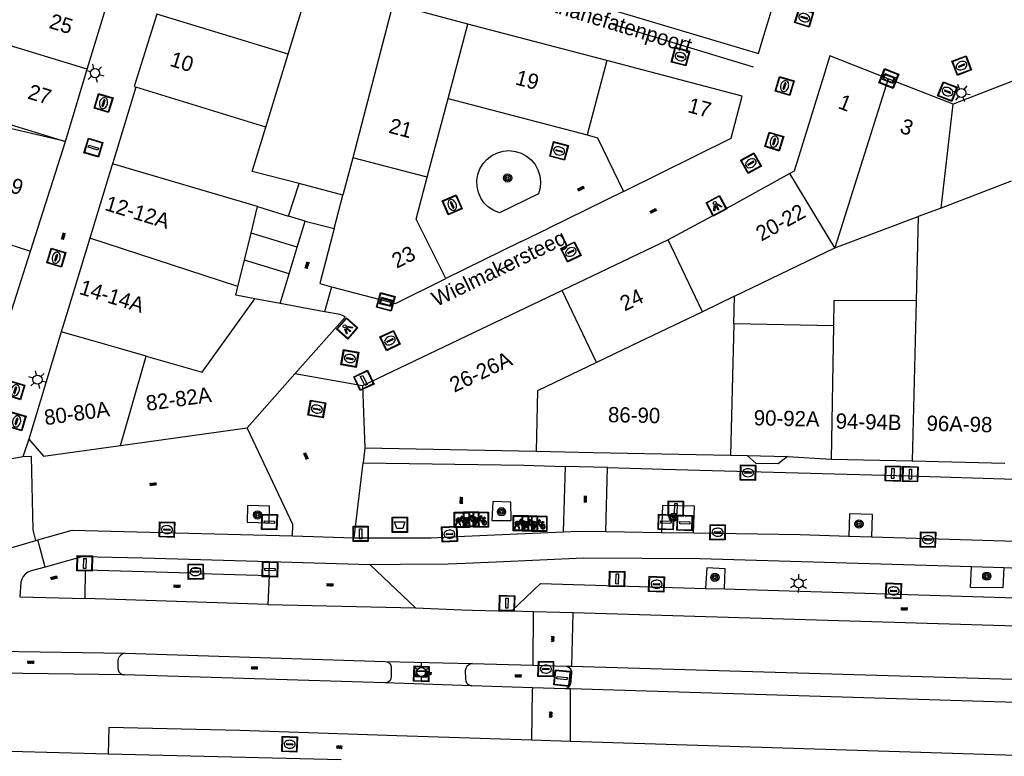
# Model space of a CAD drawing. Header units: metres. Extents: x 93870 to 95789, y 463036 to 464040.
# Tile 23 of 256: x 94020 to 94085, y 463337 to 463385. Entities that reach past the tile are written whole.
import ezdxf
from ezdxf.enums import TextEntityAlignment as Align

# ---------------------------------------------------------------- set-up
doc = ezdxf.new("R2010")
doc.units = ezdxf.units.M
doc.header["$LTSCALE"] = 25.4
for name, color, linetype in [('B_BEBOUWINGSGRENS_0', 1, 'Continuous'), ('B_OVERBOUWLIJN_LIJN_1', 7, 'Continuous'), ('B_TUSSENMUUR_0', 7, 'Continuous'), ('G_GRENS_ALGEMEEN_0', 7, 'Continuous'), ('Q_AFVALBAK_0', 7, 'Continuous'), ('Q_BOOM_0', 3, 'Continuous'), ('Q_BRANDKRAAN_0', 5, 'Continuous'), ('Q_FIETSENREK_0', 6, 'Continuous'), ('Q_INSPECTIE_OF_RIOOLPUT_0', 253, 'Continuous'), ('Q_KOLK_0', 254, 'Continuous'), ('Q_LICHTMAST_0', 2, 'Continuous'), ('Q_LICHTPUNT_1', 7, 'Continuous'), ('Q_STRAATNAAMBORD_0', 7, 'Continuous'), ('Q_VERKEERSBORDPAAL_0', 40, 'Continuous'), ('S_GBKN_SYMBOOL_GV_GROOT_0', 7, 'Continuous'), ('S_GBKN_SYMBOOL_OV_GROOT_0', 7, 'Continuous'), ('T_HEK_0', 57, 'Continuous'), ('T_MUUR_30CM_0', 10, 'Continuous'), ('V_WEGGRENS_0', 7, 'Continuous'), ('Z_GBKN_HUISNUMMER_0', 252, 'Continuous'), ('Z_STRAATNAAM_0', 252, 'Continuous')]:
    doc.layers.add(name, color=color, linetype=linetype)
doc.layers.add('Q_AFSLUITPAAL_0', color=7, linetype='Continuous', true_color=0xf86a3a)
doc.layers.add('Q_PAAL_STEEN_0', color=7, linetype='Continuous', true_color=0xa97373)

# ---------------------------------------------------------------- blocks, each defined once
blk = doc.blocks.new('Q_AFVALBAK')
for points in [[(-0.5, 0.5), (0.5, 0.5), (0.5, -0.5), (-0.5, -0.5)], [(-0.336, 0.197), (0.331, 0.197), (0.19, -0.251), (-0.196, -0.251)]]:
    blk.add_lwpolyline(points, close=True)
blk.add_lwpolyline([(-0.442, 0.464), (0.438, 0.464, -0.414214), (0.459, 0.442), (0.459, -0.437, -0.414214), (0.438, -0.459), (-0.442, -0.459, -0.414214), (-0.463, -0.437), (-0.463, 0.442), (-0.463, 0.444), (-0.463, 0.446), (-0.463, 0.448), (-0.462, 0.45), (-0.461, 0.451), (-0.46, 0.453), (-0.459, 0.455), (-0.458, 0.456), (-0.457, 0.457), (-0.456, 0.459), (-0.454, 0.46), (-0.453, 0.461), (-0.451, 0.462), (-0.449, 0.462), (-0.447, 0.463), (-0.446, 0.463), (-0.444, 0.464), (-0.442, 0.464)], format="xyb")
blk = doc.blocks.new('Q_STRAATNAAMBORD')
for points in [[(-0.5, 0.5), (0.5, 0.5), (0.5, -0.5), (-0.5, -0.5)], [(-0.369, 0.22), (0.358, 0.22), (0.358, -0.214), (-0.369, -0.214)]]:
    blk.add_lwpolyline(points, close=True)
for points in [[(-0.442, 0.464), (0.438, 0.464, -0.414214), (0.459, 0.442), (0.459, -0.437, -0.414214), (0.438, -0.459), (-0.442, -0.459, -0.414214), (-0.463, -0.437), (-0.463, 0.442), (-0.463, 0.444), (-0.463, 0.446), (-0.463, 0.448), (-0.462, 0.45), (-0.461, 0.451), (-0.46, 0.453), (-0.459, 0.455), (-0.458, 0.456), (-0.457, 0.457), (-0.456, 0.459), (-0.454, 0.46), (-0.453, 0.461), (-0.451, 0.462), (-0.449, 0.462), (-0.447, 0.463), (-0.446, 0.463), (-0.444, 0.464), (-0.442, 0.464)], [(-0.287, 0.16), (0.281, 0.16, -0.414214), (0.303, 0.139), (0.303, -0.134, -0.414214), (0.281, -0.156), (-0.287, -0.156, -0.414214), (-0.308, -0.134), (-0.308, 0.139), (-0.308, 0.14), (-0.308, 0.142), (-0.307, 0.144), (-0.307, 0.146), (-0.306, 0.148), (-0.305, 0.149), (-0.304, 0.151), (-0.303, 0.152), (-0.302, 0.154), (-0.3, 0.155), (-0.299, 0.156), (-0.297, 0.157), (-0.296, 0.158), (-0.294, 0.159), (-0.292, 0.159), (-0.29, 0.16), (-0.288, 0.16), (-0.287, 0.16)]]:
    blk.add_lwpolyline(points, format="xyb")
blk = doc.blocks.new('Q_LICHTMAST')
for points in [[(-0.26, 0.15), (-0.52, 0.3)], [(0, 0.3), (0, 0.6)], [(0.26, 0.15), (0.52, 0.3)], [(-0.26, -0.15), (-0.52, -0.3)], [(0, -0.3), (0, -0.6)], [(0.26, -0.15), (0.52, -0.3)]]:
    blk.add_lwpolyline(points)
blk.add_circle((0, 0), 0.3)
blk = doc.blocks.new('Q_VERKEERSBORDPAAL')
for points in [[(-0.5, 0.5), (0.5, 0.5), (0.5, -0.5), (-0.5, -0.5)], [(-0.08, 0.333), (0.071, 0.333), (0.071, -0.329), (-0.08, -0.329)]]:
    blk.add_lwpolyline(points, close=True)
blk.add_lwpolyline([(-0.442, 0.464), (0.438, 0.464, -0.414214), (0.459, 0.442), (0.459, -0.437, -0.414214), (0.438, -0.459), (-0.442, -0.459, -0.414214), (-0.463, -0.437), (-0.463, 0.442), (-0.463, 0.444), (-0.463, 0.446), (-0.463, 0.448), (-0.462, 0.45), (-0.461, 0.451), (-0.46, 0.453), (-0.459, 0.455), (-0.458, 0.456), (-0.457, 0.457), (-0.456, 0.459), (-0.454, 0.46), (-0.453, 0.461), (-0.451, 0.462), (-0.449, 0.462), (-0.447, 0.463), (-0.446, 0.463), (-0.444, 0.464), (-0.442, 0.464)], format="xyb")
blk = doc.blocks.new('Q_AFSLUITPAAL')
for points in [[(-0.5, 0.5), (0.5, 0.5), (0.5, -0.5), (-0.5, -0.5)], [(-0.08, 0.333), (0.071, 0.333), (0.071, -0.329), (-0.08, -0.329)]]:
    blk.add_lwpolyline(points, close=True)
blk.add_lwpolyline([(-0.442, 0.464), (0.438, 0.464, -0.414214), (0.459, 0.442), (0.459, -0.437, -0.414214), (0.438, -0.459), (-0.442, -0.459, -0.414214), (-0.463, -0.437), (-0.463, 0.442), (-0.463, 0.444), (-0.463, 0.446), (-0.463, 0.448), (-0.462, 0.45), (-0.461, 0.451), (-0.46, 0.453), (-0.459, 0.455), (-0.458, 0.456), (-0.457, 0.457), (-0.456, 0.459), (-0.454, 0.46), (-0.453, 0.461), (-0.451, 0.462), (-0.449, 0.462), (-0.447, 0.463), (-0.446, 0.463), (-0.444, 0.464), (-0.442, 0.464)], format="xyb")
blk = doc.blocks.new('Q_PAAL_STEEN')
for points in [[(-0.5, 0.5), (0.5, 0.5), (0.5, -0.5), (-0.5, -0.5)], [(-0.08, 0.333), (0.071, 0.333), (0.071, -0.329), (-0.08, -0.329)]]:
    blk.add_lwpolyline(points, close=True)
blk.add_lwpolyline([(-0.442, 0.464), (0.438, 0.464, -0.414214), (0.459, 0.442), (0.459, -0.437, -0.414214), (0.438, -0.459), (-0.442, -0.459, -0.414214), (-0.463, -0.437), (-0.463, 0.442), (-0.463, 0.444), (-0.463, 0.446), (-0.463, 0.448), (-0.462, 0.45), (-0.461, 0.451), (-0.46, 0.453), (-0.459, 0.455), (-0.458, 0.456), (-0.457, 0.457), (-0.456, 0.459), (-0.454, 0.46), (-0.453, 0.461), (-0.451, 0.462), (-0.449, 0.462), (-0.447, 0.463), (-0.446, 0.463), (-0.444, 0.464), (-0.442, 0.464)], format="xyb")
blk = doc.blocks.new('Q_KOLK')
blk.add_lwpolyline([(-0.5, 0.5), (0.5, 0.5), (0.5, -0.5), (-0.5, -0.5)], close=True)
for points in [[(-0.442, 0.464), (0.438, 0.464, -0.414214), (0.459, 0.442), (0.459, -0.437, -0.414214), (0.438, -0.459), (-0.442, -0.459, -0.414214), (-0.463, -0.437), (-0.463, 0.442, -0.414214), (-0.442, 0.464)], [(-0.345, 0.105, 0.380426), (-0.276, -0.18)], [(-0.008, 0.266, 0.240218), (-0.345, 0.105)], [(-0.194, 0.045, 0.853344), (-0.194, -0.032)], [(0.331, 0.111, 0.240191), (-0.008, 0.266)], [(0.185, -0.032, 0.849746), (0.185, 0.045)], [(0.267, -0.176, 0.380426), (0.331, 0.111)], [(-0.276, -0.18, 0.148452), (0.012, -0.257)], [(0.012, -0.257, 0.131742), (0.267, -0.176)]]:
    blk.add_lwpolyline(points, format="xyb")
for points in [[(-0.194, 0.045), (0.185, 0.045)], [(0.185, -0.032), (-0.194, -0.032)]]:
    blk.add_lwpolyline(points)
blk = doc.blocks.new('Q_INSPECTIE_OF_RIOOLPUT')
blk.add_lwpolyline([(-0.5, 0.5), (0.5, 0.5), (0.5, -0.5), (-0.5, -0.5)], close=True)
for points in [[(-0.442, 0.464), (0.438, 0.464, -0.414214), (0.459, 0.442), (0.459, -0.437, -0.414214), (0.438, -0.459), (-0.442, -0.459, -0.414214), (-0.463, -0.437), (-0.463, 0.442), (-0.463, 0.444), (-0.463, 0.446), (-0.463, 0.448), (-0.462, 0.45), (-0.461, 0.451), (-0.46, 0.453), (-0.459, 0.455), (-0.458, 0.456), (-0.457, 0.457), (-0.456, 0.459), (-0.454, 0.46), (-0.453, 0.461), (-0.451, 0.462), (-0.449, 0.462), (-0.447, 0.463), (-0.446, 0.463), (-0.444, 0.464), (-0.442, 0.464)], [(-0.345, 0.105, 0.380426), (-0.276, -0.18)], [(-0.008, 0.266, 0.240218), (-0.345, 0.105)], [(-0.194, 0.045, 0.853344), (-0.194, -0.032)], [(0.331, 0.111, 0.240191), (-0.008, 0.266)], [(0.185, -0.032, 0.849746), (0.185, 0.045)], [(0.267, -0.176, 0.380426), (0.331, 0.111)], [(-0.276, -0.18, 0.148452), (0.012, -0.257)], [(0.012, -0.257, 0.131742), (0.267, -0.176)]]:
    blk.add_lwpolyline(points, format="xyb")
for points in [[(-0.194, 0.045), (0.185, 0.045)], [(0.185, -0.032), (-0.194, -0.032)]]:
    blk.add_lwpolyline(points)
blk = doc.blocks.new('Q_BRANDKRAAN')
blk.add_lwpolyline([(-0.5, 0.5), (0.5, 0.5), (0.5, -0.5), (-0.5, -0.5)], close=True)
for points in [[(-0.442, 0.464), (0.438, 0.464, -0.414214), (0.459, 0.442), (0.459, -0.437, -0.414214), (0.438, -0.459), (-0.442, -0.459, -0.414214), (-0.463, -0.437), (-0.463, 0.442), (-0.463, 0.444), (-0.463, 0.446), (-0.463, 0.448), (-0.462, 0.45), (-0.461, 0.451), (-0.46, 0.453), (-0.459, 0.455), (-0.458, 0.456), (-0.457, 0.457), (-0.456, 0.459), (-0.454, 0.46), (-0.453, 0.461), (-0.451, 0.462), (-0.449, 0.462), (-0.447, 0.463), (-0.446, 0.463), (-0.444, 0.464), (-0.442, 0.464)], [(-0.345, 0.105, 0.380426), (-0.276, -0.18)], [(-0.008, 0.266, 0.240218), (-0.345, 0.105)], [(-0.194, 0.045, 0.853344), (-0.194, -0.032)], [(0.331, 0.111, 0.240191), (-0.008, 0.266)], [(0.185, -0.032, 0.849746), (0.185, 0.045)], [(0.267, -0.176, 0.380426), (0.331, 0.111)], [(-0.276, -0.18, 0.148452), (0.012, -0.257)], [(0.012, -0.257, 0.131742), (0.267, -0.176)]]:
    blk.add_lwpolyline(points, format="xyb")
for points in [[(-0.194, 0.045), (0.185, 0.045)], [(0.185, -0.032), (-0.194, -0.032)]]:
    blk.add_lwpolyline(points)
blk = doc.blocks.new('Q_LICHTPUNT')
for points in [[(-0.5, 0.5), (0.5, 0.5), (0.5, -0.5), (-0.5, -0.5)], [(-0.463, 0.464), (0.459, 0.464), (0.459, -0.459), (-0.463, -0.459)], [(-0.123, 0.08), (-0.077, 0.051), (-0.255, -0.233), (-0.301, -0.204)], [(-0.033, 0.032), (0.021, 0.032), (0.021, -0.303), (-0.033, -0.303)], [(0.075, 0.051), (0.121, 0.079), (0.293, -0.209), (0.247, -0.236)]]:
    blk.add_lwpolyline(points, close=True)
blk.add_circle((-0.002, 0.21), 0.103)
blk = doc.blocks.new('Q_FIETSENREK')
for points in [[(-0.5, 0.5), (0.5, 0.5), (0.5, -0.5), (-0.5, -0.5)], [(-0.063, 0.145), (0.184, 0.054), (0.037, -0.093)]]:
    blk.add_lwpolyline(points, close=True)
for points in [[(-0.442, 0.464), (0.438, 0.464, -0.414214), (0.459, 0.442), (0.459, -0.437, -0.414214), (0.438, -0.459), (-0.442, -0.459, -0.414214), (-0.463, -0.437), (-0.463, 0.442), (-0.463, 0.444), (-0.463, 0.446), (-0.463, 0.448), (-0.462, 0.45), (-0.461, 0.451), (-0.46, 0.453), (-0.459, 0.455), (-0.458, 0.456), (-0.457, 0.457), (-0.456, 0.459), (-0.454, 0.46), (-0.453, 0.461), (-0.451, 0.462), (-0.449, 0.462), (-0.447, 0.463), (-0.446, 0.463), (-0.444, 0.464), (-0.442, 0.464)], [(-0.181, 0.106, 0.847256), (-0.324, -0.144)], [(-0.193, 0.075, 0.842492), (-0.305, -0.118)], [(-0.171, 0.065, 0.053288), (-0.193, 0.075)], [(-0.185, -0.134, 0.502492), (-0.147, 0.044)], [(-0.149, 0.089, 0.06236), (-0.181, 0.106)], [(-0.165, -0.161, 0.494489), (-0.125, 0.068)], [(-0.324, -0.144, 0.089606), (-0.421, -0.348)], [(-0.296, -0.162, 0.110942), (-0.375, -0.348)], [(-0.294, -0.105, 0.006942), (-0.305, -0.118)], [(-0.296, -0.162, 0.02458), (-0.283, -0.168)], [(-0.212, -0.105, 0.381614), (-0.294, -0.105)], [(-0.283, -0.168, 0.148109), (-0.198, -0.173)], [(-0.223, -0.136, 0.533998), (-0.276, -0.136)], [(-0.276, -0.136, 0.009682), (-0.271, -0.138)], [(-0.271, -0.138, 0.120201), (-0.218, -0.144)], [(-0.218, -0.144, 0.003554), (-0.223, -0.136)], [(-0.185, -0.134, 0.017985), (-0.212, -0.105)], [(-0.122, -0.348, 0.075837), (-0.198, -0.173)], [(-0.075, -0.348, 0.094234), (-0.165, -0.161)], [(0.095, -0.16, 0.385208), (0.186, -0.333)], [(0.209, -0.054, 0.224648), (0.108, -0.128)], [(0.126, -0.171, 0.376993), (0.197, -0.303)], [(0.212, -0.086, 0.20829), (0.139, -0.139)], [(0.186, -0.333, 1), (0.287, -0.06)], [(0.197, -0.303, 1), (0.276, -0.09)], [(0.287, -0.06, 0.086253), (0.238, -0.051)], [(0.276, -0.09, 0.079305), (0.241, -0.083)]]:
    blk.add_lwpolyline(points, format="xyb")
for points in [[(-0.171, 0.065), (-0.263, -0.038), (-0.239, -0.059), (-0.147, 0.044)], [(0.081, 0.221), (-0.003, 0.252), (-0.149, 0.089)], [(-0.125, 0.068), (-0.086, 0.111), (0.018, -0.131), (0.095, -0.16)], [(0.238, -0.051), (0.229, 0.053), (0.261, 0.093), (0.302, 0.078), (0.314, 0.11), (0.192, 0.155), (0.18, 0.123), (0.231, 0.104), (0.207, 0.076), (-0.04, 0.167), (0, 0.216), (0.07, 0.191), (0.081, 0.221)], [(0.209, -0.054), (0.199, 0.029), (0.057, -0.108)], [(-0.421, -0.348), (-0.375, -0.348)], [(-0.122, -0.348), (-0.075, -0.348)], [(0.057, -0.108), (0.108, -0.128)], [(0.126, -0.171), (0.253, -0.218), (0.241, -0.083)], [(0.139, -0.139), (0.222, -0.17), (0.212, -0.086)]]:
    blk.add_lwpolyline(points)
blk = doc.blocks.new('Q_BOOM')
for radius in [0.27, 0.18, 0.09]:
    blk.add_circle((0, 0), radius)
blk = doc.blocks.new('S_GBKN_SYMBOOL_OV_GROOT')
for points in [[(-0.21875, 0.0625), (0.21875, 0.0625)], [(-0.21875, 0), (0.21875, 0)], [(-0.1875, 0.0625), (-0.1875, 0)], [(-0.125, 0.09375), (-0.125, 0.0625)], [(-0.125, 0), (-0.125, -0.0625)], [(-0.0625, 0.0625), (-0.0625, 0)], [(0, 0.09375), (0, 0.0625)], [(0, 0), (0, -0.0625)], [(0.0625, 0.0625), (0.0625, 0)], [(0.125, 0.09375), (0.125, 0.0625)], [(0.125, 0), (0.125, -0.0625)], [(0.1875, 0.0625), (0.1875, 0)], [(-0.21875, -0.0625), (0.21875, -0.0625)], [(-0.1875, -0.0625), (-0.1875, -0.09375)], [(-0.0625, -0.0625), (-0.0625, -0.09375)], [(0.0625, -0.0625), (0.0625, -0.09375)], [(0.1875, -0.0625), (0.1875, -0.09375)]]:
    blk.add_lwpolyline(points)
blk = doc.blocks.new('S_GBKN_SYMBOOL_GV_GROOT')
for points in [[(-0.1875, 0.03125), (-0.09375, 0.09375)], [(-0.1875, -0.0625), (0.0625, 0.09375)], [(-0.1875, 0.09375), (0.125, -0.09375)], [(-0.1875, 0), (-0.03125, -0.09375)], [(-0.125, -0.09375), (0.1875, 0.09375)], [(-0.0625, 0.09375), (0.1875, -0.0625)], [(0.03125, -0.09375), (0.1875, 0)], [(0.09375, 0.09375), (0.1875, 0.03125)]]:
    blk.add_lwpolyline(points)

msp = doc.modelspace()

# ---------------------------------------------------------------- linework, layer by layer
at = {"layer": 'B_BEBOUWINGSGRENS_0'}
for p, q in [((94037.713, 463382.927), (94039.151, 463387.641)), ((94068.9, 463384.155), (94070.068, 463387.962)), ((94024.549, 463381.951), (94025.916, 463386.457)), ((94057.248, 463386.352), (94068.539, 463382.979)), ((94044.436, 463385.712), (94041.946, 463376.149)), ((94058.597, 463382.515), (94049.494, 463384.913)), ((94068.539, 463382.979), (94068.9, 463384.155)), ((94036.25, 463378.161), (94037.713, 463382.927)), ((94067.474, 463380.176), (94058.597, 463382.515)), ((94077.048, 463381.33), (94073.228, 463382.827)), ((94023.113, 463377.221), (94024.549, 463381.951)), ((94081.31, 463379.66), (94077.048, 463381.33)), ((94023.113, 463377.221), (94011.014, 463380.029)), ((94046.829, 463374.877), (94048.21, 463380.039)), ((94048.21, 463380.039), (94057.313, 463377.641)), ((94020.831, 463370.025), (94023.113, 463377.221)), ((94070.609, 463375.122), (94066.934, 463373.081)), ((94037.748, 463372.325), (94038.427, 463374.451)), ((94041.307, 463373.696), (94038.427, 463374.451)), ((94040.736, 463371.504), (94041.307, 463373.696)), ((94035.281, 463371.207), (94035.71, 463372.953)), ((94035.71, 463372.953), (94037.748, 463372.325)), ((94066.934, 463373.081), (94062.615, 463370.765)), ((94038.309, 463370.285), (94038.834, 463372)), ((94038.834, 463372), (94040.736, 463371.504)), ((94073.555, 463370.242), (94079.017, 463372.29)), ((94079.017, 463372.29), (94078.88, 463366.782)), ((94034.844, 463369.428), (94035.281, 463371.207)), ((94062.615, 463370.765), (94055.67, 463367.445)), ((94019.611, 463366.184), (94020.831, 463370.025)), ((94037.774, 463368.535), (94038.309, 463370.285)), ((94066.976, 463367.078), (94073.555, 463370.242)), ((94034.421, 463367.709), (94034.844, 463369.428)), ((94037.181, 463366.597), (94037.774, 463368.535)), ((94055.67, 463367.445), (94042.589, 463361.193)), ((94037.181, 463366.597), (94035.53, 463366.908)), ((94066.931, 463365.257), (94066.976, 463367.078)), ((94040.096, 463366.046), (94037.181, 463366.597)), ((94038.158, 463361.982), (94041.445, 463365.692)), ((94073.463, 463365.138), (94066.931, 463365.257)), ((94035.032, 463358.453), (94038.158, 463361.982)), ((94042.589, 463361.193), (94042.747, 463357.136)), ((94026.728, 463357.289), (94035.032, 463358.453)), ((94042.747, 463357.136), (94053.961, 463356.922)), ((94073.303, 463356.404), (94078.619, 463356.277)), ((94078.619, 463356.277), (94084.697, 463356.131))]:
    msp.add_line(p, q, dxfattribs=at)
for points in [[(94029.1, 463385.555), (94027.631, 463380.809), (94027.727, 463380.779)], [(94049.494, 463384.913), (94045.173, 463386.052), (94044.436, 463385.712)], [(94014.431, 463385.049), (94012.998, 463380.327), (94023.113, 463377.221)], [(94095.652, 463383.347), (94091.18, 463383.48), (94081.31, 463379.66)], [(94073.228, 463382.827), (94072.635, 463380.911), (94070.892, 463375.279), (94070.609, 463375.122)], [(94027.727, 463380.779), (94026.302, 463376.096), (94026.2, 463375.761)], [(94059.693, 463373.937), (94066.747, 463377.425), (94067.474, 463380.176)], [(94038.427, 463374.451), (94035.362, 463375.244), (94036.25, 463378.161)], [(94057.313, 463377.641), (94057.981, 463377.465), (94059.693, 463373.937)], [(94041.946, 463376.149), (94041.39, 463374.015), (94041.307, 463373.696)], [(94026.2, 463375.761), (94026.16, 463375.629), (94026.071, 463375.336), (94024.71, 463370.873)], [(94048.042, 463368.242), (94046.096, 463372.134), (94046.829, 463374.877)], [(94040.736, 463371.504), (94039.797, 463367.9), (94040.557, 463367.699)], [(94024.71, 463370.873), (94023.163, 463365.795), (94022.845, 463364.75)], [(94040.557, 463367.699), (94044.743, 463366.589), (94048.042, 463368.242)], [(94035.53, 463366.908), (94034.282, 463367.144), (94034.421, 463367.709)], [(94078.88, 463366.782), (94073.493, 463366.802), (94073.463, 463365.138)], [(94041.445, 463365.692), (94041.359, 463365.769), (94041.127, 463365.885), (94040.096, 463366.046)], [(94022.845, 463364.75), (94022.596, 463363.934), (94020.72, 463357.704)], [(94020.72, 463357.704), (94021.688, 463356.582), (94026.728, 463357.289)], [(94053.961, 463356.922), (94057.71, 463356.842), (94066.717, 463356.65)], [(94066.717, 463356.65), (94067.791, 463356.627), (94070.452, 463356.568), (94073.303, 463356.404)]]:
    msp.add_lwpolyline(points, dxfattribs=at)
at = {"layer": 'B_OVERBOUWLIJN_LIJN_1'}
msp.add_lwpolyline([(94070.452, 463356.568), (94069.823, 463356.079), (94068.401, 463356.108), (94067.791, 463356.627)], dxfattribs=at)
at = {"layer": 'B_TUSSENMUUR_0'}
for p, q in [((94037.713, 463382.927), (94029.1, 463385.555)), ((94024.549, 463381.951), (94014.431, 463385.049)), ((94048.21, 463380.039), (94049.494, 463384.913)), ((94058.597, 463382.515), (94057.313, 463377.641)), ((94077.048, 463381.33), (94073.555, 463370.242)), ((94036.25, 463378.161), (94027.727, 463380.779)), ((94080.519, 463372.854), (94081.31, 463379.66)), ((94046.829, 463374.877), (94041.946, 463376.149)), ((94035.71, 463372.953), (94026.2, 463375.761)), ((94073.555, 463370.242), (94070.609, 463375.122)), ((94085.102, 463374.607), (94080.519, 463372.854)), ((94080.519, 463372.854), (94079.017, 463372.29)), ((94014.561, 463372.017), (94020.831, 463370.025)), ((94038.834, 463372), (94037.748, 463372.325)), ((94034.421, 463367.709), (94024.71, 463370.873)), ((94038.309, 463370.285), (94035.281, 463371.207)), ((94064.863, 463366.062), (94062.615, 463370.765)), ((94037.774, 463368.535), (94034.844, 463369.428)), ((94057.926, 463362.726), (94055.67, 463367.445)), ((94066.976, 463367.078), (94064.863, 463366.062)), ((94078.88, 463366.782), (94078.619, 463356.277)), ((94066.931, 463365.257), (94066.717, 463356.65)), ((94073.463, 463365.138), (94073.303, 463356.404))]:
    msp.add_line(p, q, dxfattribs=at)
for points in [[(94028.415, 463363.146), (94032.089, 463362.088), (94035.53, 463366.908)], [(94064.863, 463366.062), (94060.207, 463363.823), (94057.926, 463362.726)], [(94028.415, 463363.146), (94026.441, 463363.714), (94024.763, 463364.197), (94022.845, 463364.75)], [(94026.728, 463357.289), (94027.339, 463359.41), (94028.415, 463363.146)], [(94057.926, 463362.726), (94054.059, 463360.867), (94053.961, 463356.922)]]:
    msp.add_lwpolyline(points, dxfattribs=at)
at = {"layer": 'G_GRENS_ALGEMEEN_0'}
msp.add_line((94058.642, 463355.846), (94055.866, 463355.923), dxfattribs=at)
for points in [[(94066.318, 463347.893), (94066.365, 463349.206), (94065.155, 463349.277), (94065.077, 463347.93)], [(94084.616, 463349.264), (94084.555, 463347.958), (94082.45, 463347.996), (94082.513, 463349.329)]]:
    msp.add_lwpolyline(points, dxfattribs=at)
at = {"layer": 'T_HEK_0'}
msp.add_line((94040.557, 463367.699), (94040.096, 463366.046), dxfattribs=at)
at = {"layer": 'T_MUUR_30CM_0'}
for p, q in [((94059.693, 463373.937), (94054.803, 463371.529)), ((94052.941, 463370.646), (94048.042, 463368.242))]:
    msp.add_line(p, q, dxfattribs=at)
msp.add_lwpolyline([(94051.557, 463372.531), (94051.189, 463372.683), (94050.857, 463372.902), (94050.572, 463373.181), (94050.346, 463373.508), (94050.185, 463373.873), (94050.097, 463374.261), (94050.084, 463374.659), (94050.147, 463375.052), (94050.284, 463375.426), (94050.488, 463375.767), (94050.754, 463376.063), (94051.072, 463376.304), (94051.429, 463376.479), (94051.813, 463376.584), (94052.21, 463376.614), (94052.606, 463376.568), (94052.985, 463376.448), (94053.335, 463376.257), (94053.642, 463376.004), (94053.896, 463375.697), (94054.087, 463375.348), (94054.207, 463374.969), (94054.254, 463374.573), (94054.225, 463374.176), (94054.121, 463373.792), (94051.557, 463372.531)], dxfattribs=at)
at = {"layer": 'V_WEGGRENS_0'}
for p, q in [((94052.941, 463370.646), (94054.803, 463371.529)), ((94042.589, 463361.193), (94038.158, 463361.982)), ((94020.72, 463357.704), (94020.317, 463356.547)), ((94042.747, 463357.136), (94042.628, 463356.146)), ((94020.317, 463356.547), (94015.401, 463355.68)), ((94042.047, 463351.244), (94042.628, 463356.146)), ((94055.866, 463355.923), (94055.751, 463351.636)), ((94058.53, 463351.653), (94058.642, 463355.846)), ((94035.018, 463352.27), (94036.469, 463352.228)), ((94038, 463351.37), (94042.047, 463351.244)), ((94058.53, 463351.653), (94062.177, 463351.596)), ((94062.177, 463351.596), (94064.286, 463351.562)), ((94074.474, 463351.354), (94075.976, 463351.307)), ((94075.976, 463351.307), (94091.248, 463350.838)), ((94021.177, 463351.068), (94021.297, 463351.102)), ((94021.797, 463349.328), (94021.297, 463351.102)), ((94036.471, 463348.762), (94036.497, 463349.661)), ((94043.096, 463349.47), (94036.497, 463349.661)), ((94043.096, 463349.47), (94046.072, 463346.646)), ((94036.471, 463348.762), (94036.389, 463346.872)), ((94084.616, 463349.264), (94082.513, 463349.329)), ((94098.498, 463348.839), (94084.616, 463349.264)), ((94065.077, 463347.93), (94066.318, 463347.893)), ((94066.318, 463347.893), (94103.708, 463346.766)), ((94020.135, 463347.364), (94024.403, 463347.268)), ((94036.389, 463346.872), (94024.403, 463347.268)), ((94036.389, 463346.872), (94046.072, 463346.646)), ((94053.771, 463346.395), (94052.36, 463346.438)), ((94056.396, 463346.316), (94053.771, 463346.395)), ((94056.303, 463342.823), (94056.396, 463346.316)), ((94103.652, 463344.89), (94056.396, 463346.316)), ((94014.749, 463343.882), (94027.025, 463343.673)), ((94027.025, 463343.673), (94044.08, 463343.142)), ((94044.08, 463343.142), (94049.786, 463343.002)), ((94049.786, 463343.002), (94053.746, 463342.893)), ((94026.973, 463342.268), (94014.792, 463342.421)), ((94044.055, 463341.734), (94026.973, 463342.268)), ((94053.746, 463342.893), (94055.943, 463342.833)), ((94055.943, 463342.833), (94056.303, 463342.823)), ((94049.727, 463341.551), (94044.055, 463341.734)), ((94053.72, 463341.419), (94049.727, 463341.551)), ((94055.869, 463341.348), (94053.72, 463341.419)), ((94056.224, 463341.337), (94055.869, 463341.348)), ((94056.219, 463337.899), (94056.224, 463341.337)), ((94118.178, 463339.446), (94056.224, 463341.337)), ((94025.95, 463338.804), (94025.906, 463337.068)), ((94056.219, 463337.899), (94053.671, 463337.982)), ((94134.369, 463335.426), (94056.219, 463337.899)), ((94041.183, 463336.681), (94025.906, 463337.068))]:
    msp.add_line(p, q, dxfattribs=at)
for points in [[(94038, 463351.37), (94038.027, 463352.104), (94035.032, 463358.453)], [(94021.177, 463351.068), (94021.01, 463351.769), (94020.891, 463356.561), (94020.317, 463356.547)], [(94042.628, 463356.146), (94053.173, 463355.998), (94055.866, 463355.923)], [(94058.642, 463355.846), (94062.288, 463355.744), (94078.371, 463355.296), (94115.416, 463354.146), (94143.879, 463353.657)], [(94036.469, 463352.228), (94036.501, 463353.321), (94035.05, 463353.363), (94035.018, 463352.27)], [(94051.136, 463353.615), (94051.074, 463352.373), (94052.335, 463352.374)], [(94052.335, 463352.374), (94052.307, 463353.588), (94051.136, 463353.615)], [(94064.286, 463351.562), (94064.34, 463353.317), (94062.244, 463353.358), (94062.177, 463351.596)], [(94075.976, 463351.307), (94076.021, 463352.759), (94074.519, 463352.806), (94074.474, 463351.354)], [(94021.297, 463351.102), (94023.566, 463351.741), (94038, 463351.37)], [(94042.047, 463351.244), (94045.13, 463351.247), (94047.081, 463351.249), (94049.27, 463351.347), (94055.751, 463351.636)], [(94055.751, 463351.636), (94056.771, 463351.681), (94058.53, 463351.653)], [(94064.286, 463351.562), (94071.274, 463351.452), (94074.474, 463351.354)], [(94015.848, 463349.518), (94020.21, 463350.787), (94021.177, 463351.068)], [(94036.497, 463349.661), (94028.179, 463349.901), (94024.189, 463349.992), (94021.797, 463349.328)], [(94082.513, 463349.329), (94064.691, 463349.874), (94057.083, 463349.903), (94051.34, 463349.646), (94049.314, 463349.556), (94048.202, 463349.506), (94045.069, 463349.484), (94043.096, 463349.47)], [(94021.797, 463349.328), (94020.86, 463349.068), (94020.667, 463348.99), (94020.496, 463348.87), (94020.356, 463348.716), (94020.254, 463348.534), (94020.196, 463348.334), (94020.135, 463347.364)], [(94024.403, 463347.268), (94024.435, 463349.149), (94031.345, 463348.943), (94031.393, 463349.255), (94031.95, 463349.258), (94031.961, 463348.907), (94036.471, 463348.762)], [(94052.36, 463346.438), (94054.259, 463348.256), (94065.077, 463347.93)], [(94046.072, 463346.646), (94049.102, 463346.523), (94049.807, 463346.504), (94052.36, 463346.438)], [(94053.771, 463346.395), (94053.75, 463343.053), (94053.746, 463342.893)], [(94027.025, 463343.673), (94026.879, 463343.635), (94026.749, 463343.557), (94026.647, 463343.446), (94026.581, 463343.311), (94026.555, 463343.162), (94026.545, 463342.714), (94026.565, 463342.58), (94026.625, 463342.457), (94026.719, 463342.359), (94026.839, 463342.294), (94026.973, 463342.268)], [(94044.08, 463343.142), (94044.196, 463343.121), (94044.302, 463343.068), (94044.388, 463342.988), (94044.448, 463342.886), (94044.477, 463342.772), (94044.472, 463342.143), (94044.451, 463342.016), (94044.391, 463341.901), (94044.298, 463341.811), (94044.183, 463341.753), (94044.055, 463341.734)], [(94049.786, 463343.002), (94049.652, 463342.968), (94049.531, 463342.899), (94049.433, 463342.802), (94049.363, 463342.683), (94049.327, 463342.549), (94049.331, 463341.972), (94049.351, 463341.847), (94049.407, 463341.733), (94049.494, 463341.641), (94049.604, 463341.579), (94049.727, 463341.551)], [(94055.943, 463342.833), (94056.062, 463342.794), (94056.165, 463342.721), (94056.242, 463342.621), (94056.285, 463342.504), (94056.292, 463342.378), (94056.221, 463341.653), (94056.185, 463341.561), (94056.128, 463341.481), (94056.053, 463341.416), (94055.965, 463341.371), (94055.869, 463341.348)], [(94056.303, 463342.823), (94117.772, 463341.027), (94118.234, 463341.035)], [(94053.72, 463341.419), (94053.715, 463341.259), (94053.671, 463337.982)], [(94053.671, 463337.982), (94048.945, 463338.137), (94044.843, 463338.271), (94034.543, 463338.608), (94025.95, 463338.804)], [(94025.906, 463337.068), (94019.497, 463337.23), (94016.479, 463337.271)]]:
    msp.add_lwpolyline(points, dxfattribs=at)
at = {"layer": 'Z_STRAATNAAM_0'}
for p, q in [((94058.973, 463384.899), (94068.205, 463382.101)), ((94051.587, 463368.802), (94052.486, 463369.24))]:
    msp.add_line(p, q, dxfattribs=at)

# ---------------------------------------------------------------- block references
at = {"layer": 'Q_AFSLUITPAAL_0', "rotation": 73.07540810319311}
msp.add_blockref('Q_AFSLUITPAAL', (94024.953, 463376.813), dxfattribs=at)
at = {"layer": 'Q_AFVALBAK_0', "rotation": 0.05575325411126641}
msp.add_blockref('Q_AFVALBAK', (94045.031, 463352.1), dxfattribs=at)
at = {"layer": 'Q_BOOM_0'}
for p, rotation in [((94052.098, 463374.818), 15.2929876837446), ((94035.706, 463352.741), 178.3420048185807), ((94051.697, 463352.949), 0.04543676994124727), ((94062.965, 463352.586), 87.82237874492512), ((94075.129, 463352.143), 88.22487253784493), ((94065.686, 463348.654), 86.6859052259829), ((94083.508, 463348.727), 178.2296526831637)]:
    msp.add_blockref('Q_BOOM', p, dxfattribs=dict(at, rotation=rotation))
at = {"layer": 'Q_BRANDKRAAN_0', "rotation": 178.4044100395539}
msp.add_blockref('Q_BRANDKRAAN', (94067.855, 463355.511), dxfattribs=at)
at = {"layer": 'Q_FIETSENREK_0'}
for p in [(94049.101, 463352.414), (94049.718, 463352.455), (94050.341, 463352.429), (94052.962, 463352.205), (94053.561, 463352.18), (94054.18, 463352.165)]:
    msp.add_blockref('Q_FIETSENREK', p, dxfattribs=at)
at = {"layer": 'Q_INSPECTIE_OF_RIOOLPUT_0'}
for p, rotation in [((94071.535, 463385.335), 162.9419344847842), ((94081.864, 463382.188), 21.15800261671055), ((94070.26, 463380.85), 72.8036692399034), ((94069.58, 463377.211), 72.8036692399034), ((94041.757, 463362.993), 169.90352574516), ((94039.594, 463359.683), 169.90352574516), ((94019.921, 463358.876), 73.24171232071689), ((94031.656, 463349.022), 0.3085918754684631), ((94037.807, 463337.716), 178.1260395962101)]:
    msp.add_blockref('Q_INSPECTIE_OF_RIOOLPUT', p, dxfattribs=dict(at, rotation=rotation))
at = {"layer": 'Q_KOLK_0'}
for p, rotation in [((94063.435, 463382.778), 165.238647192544), ((94080.931, 463380.485), 158.6030245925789), ((94025.615, 463379.732), 73.11202054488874), ((94055.47, 463376.6), 165.2418767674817), ((94068.052, 463375.789), 29.04666106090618), ((94048.469, 463373.064), 113.8020787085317), ((94022.515, 463369.603), 73.05677384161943), ((94056.25, 463369.979), 26.21718150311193), ((94044.394, 463364.17), 25.54523956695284), ((94019.835, 463360.916), 73.24171232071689), ((94029.764, 463351.782), 178.5276392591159), ((94048.293, 463351.476), 2.563380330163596), ((94065.86, 463351.61), 179.0981661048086), ((94079.65, 463351.12), 178.2410111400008), ((94061.858, 463348.203), 178.2739163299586), ((94077.392, 463347.766), 178.2735277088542), ((94054.604, 463342.641), 178.4356429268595)]:
    msp.add_blockref('Q_KOLK', p, dxfattribs=dict(at, rotation=rotation))
at = {"layer": 'Q_LICHTMAST_0'}
for p, rotation in [((94025.051, 463381.691), 73.11202054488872), ((94081.836, 463380.392), 21.15800261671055), ((94021.285, 463361.608), 73.24171232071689), ((94071.173, 463348.256), 178.2735277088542), ((94046.45, 463342.451), 178.5944970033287)]:
    msp.add_blockref('Q_LICHTMAST', p, dxfattribs=dict(at, rotation=rotation))
at = {"layer": 'Q_LICHTPUNT_1'}
for p, rotation in [((94065.786, 463372.998), 28.20177754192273), ((94041.579, 463364.961), 48.45957606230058)]:
    msp.add_blockref('Q_LICHTPUNT', p, dxfattribs=dict(at, rotation=rotation))
at = {"layer": 'Q_PAAL_STEEN_0'}
for p, rotation in [((94042.681, 463361.554), 25.54523956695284), ((94077.352, 463355.454), 178.4044100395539), ((94078.493, 463355.417), 178.2219194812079), ((94063.124, 463353.153), 178.8793762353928), ((94062.478, 463352.275), 87.82237874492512), ((94063.713, 463352.224), 88.23760897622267)]:
    msp.add_blockref('Q_PAAL_STEEN', p, dxfattribs=dict(at, rotation=rotation))
at = {"layer": 'Q_STRAATNAAMBORD_0'}
for p, rotation in [((94077.088, 463381.345), 158.6030245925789), ((94044.114, 463366.704), 165.1486928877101), ((94046.452, 463342.329), 178.152064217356)]:
    msp.add_blockref('Q_STRAATNAAMBORD', p, dxfattribs=dict(at, rotation=rotation))
at = {"layer": 'Q_VERKEERSBORDPAAL_0'}
for p, rotation in [((94036.492, 463352.275), 88.32301796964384), ((94042.468, 463351.505), 0.05575325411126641), ((94024.377, 463349.565), 178.2924116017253), ((94036.524, 463349.176), 88.34340919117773), ((94059.271, 463348.546), 178.2739163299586), ((94052.052, 463346.96), 178.5191228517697), ((94055.669, 463342.048), 84.40680004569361)]:
    msp.add_blockref('Q_VERKEERSBORDPAAL', p, dxfattribs=dict(at, rotation=rotation))
at = {"layer": 'S_GBKN_SYMBOOL_GV_GROOT_0'}
for p, rotation in [((94055.071, 463344.606), 88.47487862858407), ((94054.948, 463339.659), 89.23074067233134), ((94041.068, 463337.516), 178.5488822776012)]:
    msp.add_blockref('S_GBKN_SYMBOOL_GV_GROOT', p, dxfattribs=dict(at, rotation=rotation))
at = {"layer": 'S_GBKN_SYMBOOL_OV_GROOT_0'}
for p, rotation in [((94056.905, 463374.141), 26.21718150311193), ((94061.652, 463372.674), 26.31107064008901), ((94022.985, 463371.014), 73.05677384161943), ((94038.959, 463369.114), 73.00085910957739), ((94038.889, 463356.597), 115.2545561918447), ((94028.855, 463354.761), 7.979354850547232), ((94049.072, 463353.695), 87.14219647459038), ((94057.197, 463353.78), 88.46339285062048), ((94022.367, 463348.63), 15.51422730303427), ((94030.429, 463348.065), 178.2924116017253), ((94040.464, 463348.154), 178.6629664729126), ((94078.102, 463346.573), 178.2715634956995), ((94020.846, 463343.075), 179.0246284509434), ((94035.512, 463342.704), 178.2094611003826), ((94046.901, 463342.347), 178.152064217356), ((94052.801, 463342.175), 178.1066141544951)]:
    msp.add_blockref('S_GBKN_SYMBOOL_OV_GROOT', p, dxfattribs=dict(at, rotation=rotation))

# ---------------------------------------------------------------- texts
at = {"layer": 'Z_GBKN_HUISNUMMER_0', "linetype": 'Continuous'}
for s, rotation, p in [('25', 343.1, (94022.84, 463384.93)), ('10', 342.8, (94030.754, 463382.443)), ('19', 345.2, (94053.394, 463381.259)), ('27', 343.1, (94021.439, 463380.312)), ('1', 338.6, (94074.226, 463379.751)), ('17', 345.2, (94064.693, 463379.439)), ('21', 345.1, (94045.098, 463378.101)), ('3', 338.6, (94078.267, 463378.167)), ('29', 342.4, (94019.589, 463374.379)), ('12-12A', 343, (94027.846, 463372.588)), ('20-22', 29, (94069.985, 463371.916)), ('23', 26.6, (94045.273, 463369.651)), ('14-14A', 343, (94026.169, 463367.083)), ('24', 25.6, (94060.221, 463366.849)), ('26-26A', 25.5, (94050.336, 463362.125)), ('82-82A', 8, (94030.533, 463360.347)), ('80-80A', 8, (94023.861, 463359.411)), ('86-90', 358.8, (94060.392, 463359.285)), ('90-92A', 358.7, (94070.391, 463359.07)), ('94-94B', 358.6, (94075.762, 463358.846)), ('96A-98', 358.6, (94081.718, 463358.703))]:
    msp.add_text(s, height=1, rotation=rotation, dxfattribs=at).set_placement(p, align=Align.MIDDLE)
at = {"layer": 'Z_STRAATNAAM_0', "linetype": 'Continuous'}
for s, rotation, p in [('Cananefatenpoort', 343.13919, (94058.973, 463384.899)), ('Wielmakersteeg', 25.97571, (94051.587, 463368.802))]:
    msp.add_text(s, height=1, rotation=rotation, dxfattribs=at).set_placement(p, align=Align.MIDDLE)

doc.saveas('drawing.dxf')
